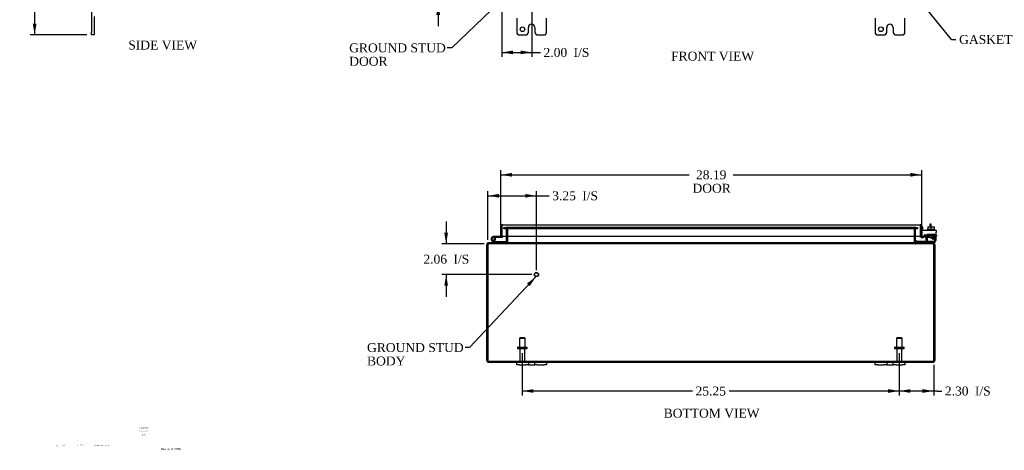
# Model space of a CAD drawing. Header units: inches. Extents: x 4 to 148, y 0 to 99.
# Tile 1 of 8: x 4 to 70, y 0 to 29. Entities that reach past the tile are written whole.
import ezdxf
from ezdxf.enums import TextEntityAlignment as Align

# ---------------------------------------------------------------- set-up
doc = ezdxf.new("R2010")
doc.units = ezdxf.units.IN
doc.header["$MEASUREMENT"] = 0
for name, color, linetype in [('COM40153-1', 7, 'CONTINUOUS'), ('COM40153-2', 7, 'CONTINUOUS'), ('COM42667', 7, 'CONTINUOUS'), ('COM42780', 7, 'CONTINUOUS'), ('COM70021', 7, 'CONTINUOUS'), ('COM71780-18', 7, 'CONTINUOUS'), ('DEFAULT', 7, 'CONTINUOUS'), ('DIMENSIONS', 7, 'CONTINUOUS'), ('FET07710', 7, 'CONTINUOUS'), ('HNG10620-26B', 7, 'CONTINUOUS'), ('HNG10620-26C', 7, 'CONTINUOUS'), ('HNG10620-26P', 7, 'CONTINUOUS'), ('SCC19011', 7, 'CONTINUOUS'), ('STD21878', 7, 'CONTINUOUS'), ('STD26094', 7, 'CONTINUOUS'), ('WAF25035', 7, 'CONTINUOUS')]:
    doc.layers.add(name, color=color, linetype=linetype)
doc.styles.add('SEACAD_TIMES_NEW_ROMAN', font='times.ttf')

# ---------------------------------------------------------------- blocks, each defined once
blk = doc.blocks.new('SEANNOT_GROUP')
at = {"layer": 'DIMENSIONS', "color": 7, "linetype": 'Continuous', "style": 'SEACAD_TIMES_NEW_ROMAN'}
blk.add_text('Hammond_WEB', height=0.125, dxfattribs=at).set_placement((13.011, 0.567), align=Align.TOP_LEFT)
blk = doc.blocks.new('SEANNOT_GROUP1')
at = {"layer": 'DEFAULT', "linetype": 'Continuous'}
blk.add_hatch(color=136, dxfattribs=at).paths.add_polyline_path([(37.719, 11.425), (38.141, 12.058), (37.537, 11.596)])
at = {"layer": 'DEFAULT', "color": 136, "linetype": 'Continuous'}
blk.add_line((33.687, 7.304), (33.387, 7.304), dxfattribs=at)
blk.add_lwpolyline([(33.687, 7.304), (38.141, 12.058)], dxfattribs=at)
at = {"layer": 'DEFAULT', "color": 136, "linetype": 'Continuous', "style": 'SEACAD_TIMES_NEW_ROMAN'}
for s, p in [('GROUND STUD', (26.822, 7.604)), ('BODY', (26.822, 6.704))]:
    blk.add_text(s, height=0.6, dxfattribs=at).set_placement(p, align=Align.TOP_LEFT)
blk = doc.blocks.new('SEANNOT_GROUP2')
at = {"layer": 'DEFAULT', "linetype": 'Continuous'}
blk.add_hatch(color=136, dxfattribs=at).paths.add_polyline_path([(37.341, 31.869), (37.796, 32.478), (37.168, 32.049)])
at = {"layer": 'DEFAULT', "color": 136, "linetype": 'Continuous'}
blk.add_line((32.493, 27.387), (32.193, 27.387), dxfattribs=at)
blk.add_lwpolyline([(32.493, 27.387), (37.796, 32.478)], dxfattribs=at)
at = {"layer": 'DEFAULT', "color": 136, "linetype": 'Continuous', "style": 'SEACAD_TIMES_NEW_ROMAN'}
for s, p in [('GROUND STUD', (25.628, 27.687)), ('DOOR', (25.628, 26.787))]:
    blk.add_text(s, height=0.6, dxfattribs=at).set_placement(p, align=Align.TOP_LEFT)
blk = doc.blocks.new('SEANNOT_GROUP3')
at = {"layer": 'DEFAULT', "linetype": 'Continuous'}
blk.add_hatch(color=136, dxfattribs=at).paths.add_polyline_path([(64.189, 30.35), (63.62, 30.855), (63.994, 30.193)])
at = {"layer": 'DEFAULT', "color": 136, "linetype": 'Continuous'}
blk.add_line((65.967, 27.949), (66.267, 27.949), dxfattribs=at)
blk.add_lwpolyline([(65.967, 27.949), (63.62, 30.855)], dxfattribs=at)
at = {"layer": 'DEFAULT', "color": 136, "linetype": 'Continuous', "style": 'SEACAD_TIMES_NEW_ROMAN'}
blk.add_text('GASKET', height=0.6, dxfattribs=at).set_placement((66.477, 28.249), align=Align.TOP_LEFT)
blk = doc.blocks.new('GDIMGGROUP1')
at = {"layer": 'DEFAULT', "linetype": 'Continuous'}
for points in [[(31.465, 33.1), (31.59, 32.35), (31.715, 33.1)], [(31.465, 29.6), (31.715, 29.6), (31.59, 30.35)]]:
    blk.add_hatch(color=136, dxfattribs=at).paths.add_polyline_path(points)
at = {"layer": 'DEFAULT', "color": 136, "linetype": 'Continuous'}
for p, q in [((31.59, 33.85), (31.59, 32.35)), ((37.553, 32.35), (31.29, 32.35)), ((35.553, 30.35), (31.29, 30.35)), ((31.59, 30.35), (31.59, 28.85))]:
    blk.add_line(p, q, dxfattribs=at)
at = {"layer": 'DEFAULT', "color": 136, "linetype": 'Continuous', "style": 'SEACAD_TIMES_NEW_ROMAN'}
for s, p in [('2.00', (30.065, 31.65)), ('I/S', (32.077, 31.65))]:
    blk.add_text(s, height=0.6, dxfattribs=at).set_placement(p, align=Align.TOP_LEFT)
blk = doc.blocks.new('GDIMGGROUP3')
at = {"layer": 'DEFAULT', "linetype": 'Continuous'}
for points in [[(4.435, 59.756), (4.685, 59.756), (4.56, 60.506)], [(4.435, 29.006), (4.56, 28.256), (4.685, 29.006)]]:
    blk.add_hatch(color=136, dxfattribs=at).paths.add_polyline_path(points)
at = {"layer": 'DEFAULT', "color": 136, "linetype": 'Continuous'}
for p, q in [((8.059, 60.506), (4.26, 60.506)), ((4.56, 60.506), (4.56, 44.891)), ((4.56, 44.081), (4.56, 28.256)), ((8.059, 28.256), (4.26, 28.256))]:
    blk.add_line(p, q, dxfattribs=at)
at = {"layer": 'DEFAULT', "color": 136, "linetype": 'Continuous', "style": 'SEACAD_TIMES_NEW_ROMAN'}
blk.add_text('32.25', height=0.6, dxfattribs=at).set_placement((3.536, 44.681), align=Align.TOP_LEFT)
blk = doc.blocks.new('GDIMGGROUP4')
at = {"layer": 'DEFAULT', "linetype": 'Continuous'}
for points in [[(37.969, 4.267), (37.969, 4.517), (37.219, 4.392)], [(61.719, 4.267), (62.469, 4.392), (61.719, 4.517)]]:
    blk.add_hatch(color=136, dxfattribs=at).paths.add_polyline_path(points)
at = {"layer": 'DEFAULT', "color": 136, "linetype": 'Continuous'}
for p, q in [((37.219, 6.937), (37.219, 4.092)), ((62.469, 6.937), (62.469, 4.092)), ((48.611, 4.392), (37.219, 4.392)), ((62.469, 4.392), (51.078, 4.392))]:
    blk.add_line(p, q, dxfattribs=at)
at = {"layer": 'DEFAULT', "color": 136, "linetype": 'Continuous', "style": 'SEACAD_TIMES_NEW_ROMAN'}
blk.add_text('25.25', height=0.6, dxfattribs=at).set_placement((48.821, 4.692), align=Align.TOP_LEFT)
blk = doc.blocks.new('GDIMGGROUP12')
at = {"layer": 'DEFAULT', "linetype": 'Continuous'}
for points in [[(36.531, 19.006), (35.781, 18.881), (36.531, 18.756)], [(63.219, 19.006), (63.219, 18.756), (63.969, 18.881)]]:
    blk.add_hatch(color=136, dxfattribs=at).paths.add_polyline_path(points)
at = {"layer": 'DEFAULT', "color": 136, "linetype": 'Continuous'}
for p, q in [((35.781, 15.043), (35.781, 19.181)), ((63.969, 15.071), (63.969, 19.181)), ((35.781, 18.881), (48.407, 18.881)), ((51.344, 18.881), (63.969, 18.881))]:
    blk.add_line(p, q, dxfattribs=at)
at = {"layer": 'DEFAULT', "color": 136, "linetype": 'Continuous', "style": 'SEACAD_TIMES_NEW_ROMAN'}
for s, p in [('28.19', (48.852, 19.181)), ('DOOR', (48.617, 18.281))]:
    blk.add_text(s, height=0.6, dxfattribs=at).set_placement(p, align=Align.TOP_LEFT)
blk = doc.blocks.new('GDIMGGROUP16')
at = {"layer": 'DEFAULT', "linetype": 'Continuous'}
for points in [[(63.219, 4.267), (63.219, 4.517), (62.469, 4.392)], [(64.022, 4.267), (64.772, 4.392), (64.022, 4.517)]]:
    blk.add_hatch(color=136, dxfattribs=at).paths.add_polyline_path(points)
at = {"layer": 'DEFAULT', "color": 136, "linetype": 'Continuous'}
for p, q in [((62.469, 6.937), (62.469, 4.092)), ((64.772, 6.136), (64.772, 4.092)), ((65.013, 4.392), (62.469, 4.392)), ((65.013, 4.392), (65.313, 4.392))]:
    blk.add_line(p, q, dxfattribs=at)
at = {"layer": 'DEFAULT', "color": 136, "linetype": 'Continuous', "style": 'SEACAD_TIMES_NEW_ROMAN'}
for s, p in [('2.30', (65.523, 4.692)), ('I/S', (67.535, 4.692))]:
    blk.add_text(s, height=0.6, dxfattribs=at).set_placement(p, align=Align.TOP_LEFT)
blk = doc.blocks.new('GDIMGGROUP17')
at = {"layer": 'DEFAULT', "linetype": 'Continuous'}
for points in [[(36.603, 26.957), (36.603, 27.207), (35.853, 27.082)], [(37.103, 26.957), (37.853, 27.082), (37.103, 27.207)]]:
    blk.add_hatch(color=136, dxfattribs=at).paths.add_polyline_path(points)
at = {"layer": 'DEFAULT', "color": 136, "linetype": 'Continuous'}
for p, q in [((37.853, 32.05), (37.853, 26.782)), ((35.853, 30.05), (35.853, 26.782)), ((35.853, 27.082), (38.134, 27.082)), ((38.134, 27.082), (38.434, 27.082))]:
    blk.add_line(p, q, dxfattribs=at)
at = {"layer": 'DEFAULT', "color": 136, "linetype": 'Continuous', "style": 'SEACAD_TIMES_NEW_ROMAN'}
for s, p in [('2.00', (38.644, 27.382)), ('I/S', (40.657, 27.382))]:
    blk.add_text(s, height=0.6, dxfattribs=at).set_placement(p, align=Align.TOP_LEFT)
blk = doc.blocks.new('GDIMGGROUP18')
at = {"layer": 'DEFAULT', "linetype": 'Continuous'}
for points in [[(35.666, 17.6), (34.916, 17.475), (35.666, 17.35)], [(37.416, 17.6), (37.416, 17.35), (38.166, 17.475)]]:
    blk.add_hatch(color=136, dxfattribs=at).paths.add_polyline_path(points)
at = {"layer": 'DEFAULT', "color": 136, "linetype": 'Continuous'}
for p, q in [((34.916, 14.52), (34.916, 17.775)), ((34.916, 17.475), (38.713, 17.475)), ((38.166, 12.496), (38.166, 17.775)), ((38.713, 17.475), (39.013, 17.475))]:
    blk.add_line(p, q, dxfattribs=at)
at = {"layer": 'DEFAULT', "color": 136, "linetype": 'Continuous', "style": 'SEACAD_TIMES_NEW_ROMAN'}
for s, p in [('I/S', (41.236, 17.775)), ('3.25', (39.223, 17.775))]:
    blk.add_text(s, height=0.6, dxfattribs=at).set_placement(p, align=Align.TOP_LEFT)
blk = doc.blocks.new('GDIMGGROUP19')
at = {"layer": 'DEFAULT', "linetype": 'Continuous'}
for points in [[(31.997, 15.006), (32.122, 14.256), (32.247, 15.006)], [(31.997, 11.446), (32.247, 11.446), (32.122, 12.196)]]:
    blk.add_hatch(color=136, dxfattribs=at).paths.add_polyline_path(points)
at = {"layer": 'DEFAULT', "color": 136, "linetype": 'Continuous'}
for p, q in [((32.122, 15.756), (32.122, 14.256)), ((34.678, 14.256), (31.822, 14.256)), ((37.866, 12.196), (31.822, 12.196)), ((32.122, 12.196), (32.122, 10.696))]:
    blk.add_line(p, q, dxfattribs=at)
at = {"layer": 'DEFAULT', "color": 136, "linetype": 'Continuous', "style": 'SEACAD_TIMES_NEW_ROMAN'}
for s, p in [('2.06', (30.597, 13.526)), ('I/S', (32.61, 13.526))]:
    blk.add_text(s, height=0.6, dxfattribs=at).set_placement(p, align=Align.TOP_LEFT)

msp = doc.modelspace()

# ---------------------------------------------------------------- linework, layer by layer
at = {"layer": 'COM40153-1', "color": 7}
for p, q in [((64.522, 15.578), (64.522, 15.399)), ((64.594, 15.578), (64.522, 15.578)), ((64.594, 15.399), (64.594, 15.578))]:
    msp.add_line(p, q, dxfattribs=at)
at = {"layer": 'COM40153-2', "color": 7}
for p, q in [((64.041, 15.365), (63.969, 15.365)), ((64.041, 15.173), (64.041, 15.365)), ((64.254, 14.765), (64.095, 14.765)), ((64.246, 14.837), (64.142, 14.837)), ((64.969, 14.837), (64.94, 14.837)), ((64.94, 14.765), (64.969, 14.765)), ((64.969, 14.837), (64.969, 14.765))]:
    msp.add_line(p, q, dxfattribs=at)
msp.add_arc((64.077, 14.873), 0.108, 180, 186.85453, dxfattribs=at)
at = {"layer": 'COM42667', "color": 7}
for p, q in [((63.97, 15.173), (64.94, 15.173)), ((63.97, 15.03), (63.97, 15.173)), ((64.94, 15.173), (64.94, 15.03)), ((63.97, 15.03), (63.97, 14.775)), ((64.084, 14.748), (64.144, 14.84)), ((64.254, 14.807), (64.254, 14.548)), ((64.603, 14.636), (64.719, 14.798)), ((64.603, 14.608), (64.603, 14.636)), ((64.713, 14.608), (64.603, 14.608)), ((64.713, 14.749), (64.634, 14.636)), ((64.634, 14.636), (64.713, 14.636)), ((64.713, 14.636), (64.713, 14.749)), ((64.713, 14.548), (64.713, 14.608)), ((64.743, 14.548), (64.713, 14.548)), ((64.719, 14.798), (64.743, 14.798)), ((64.743, 14.798), (64.743, 14.636)), ((64.743, 14.636), (64.777, 14.636)), ((64.777, 14.608), (64.743, 14.608)), ((64.743, 14.608), (64.743, 14.548)), ((64.777, 14.636), (64.777, 14.608)), ((64.94, 14.548), (64.94, 15.03))]:
    msp.add_line(p, q, dxfattribs=at)
for centre, radius, start, end in [((64.03, 14.775), 0.06, 180, 202.199), ((64.194, 14.807), 0.06, 0, 147.15449), ((64.379, 14.548), 0.125, 180, 270), ((64.815, 14.548), 0.125, 270, 0)]:
    msp.add_arc(centre, radius, start, end, dxfattribs=at)
at = {"layer": 'COM42780', "color": 7}
for p, q in [((64.341, 14.9), (64.841, 14.9)), ((64.341, 14.813), (64.341, 14.9)), ((64.341, 14.759), (64.341, 14.813)), ((64.341, 14.813), (64.341, 14.343)), ((64.341, 14.805), (64.841, 14.805)), ((64.396, 14.805), (64.396, 14.71)), ((64.396, 14.71), (64.786, 14.71)), ((64.466, 14.9), (64.466, 14.71)), ((64.485, 14.9), (64.485, 14.71)), ((64.698, 14.71), (64.698, 14.9)), ((64.716, 14.9), (64.716, 14.71)), ((64.786, 14.71), (64.786, 14.805)), ((64.841, 14.759), (64.841, 14.9)), ((64.841, 14.47), (64.841, 14.759)), ((63.541, 14.42), (63.609, 14.487)), ((63.541, 14.42), (63.592, 14.37)), ((63.609, 14.487), (63.659, 14.437)), ((63.693, 14.423), (64.591, 14.423)), ((63.726, 14.422), (63.726, 14.423)), ((63.786, 14.422), (63.726, 14.422)), ((63.786, 14.422), (63.786, 14.423)), ((63.815, 14.422), (63.786, 14.422)), ((63.815, 14.422), (63.815, 14.423)), ((63.976, 14.422), (63.815, 14.422)), ((63.927, 14.422), (63.927, 14.423)), ((63.976, 14.422), (63.976, 14.423)), ((64.591, 14.423), (64.841, 14.423)), ((64.841, 14.328), (64.736, 14.328)), ((64.841, 14.426), (64.841, 14.47)), ((64.841, 14.423), (64.841, 14.426)), ((64.841, 14.423), (64.841, 14.328))]:
    msp.add_line(p, q, dxfattribs=at)
for radius in [0.143, 0.048]:
    msp.add_arc((63.693, 14.471), radius, 225, 270, dxfattribs=at)
msp.add_ellipse((64.091, 15.428), major_axis=(0, -14.322), ratio=0.017455, start_param=1.503851, end_param=1.524085, dxfattribs=at)
for points, knots in [([(64.333, 14.423), (64.334, 14.423), (64.336, 14.424), (64.337, 14.427), (64.338, 14.428), (64.338, 14.43)], [0, 0, 0, 0, 0.25, 0.25, 0.3597521, 0.3597521, 0.3597521, 0.3597521]), ([(64.341, 14.343), (64.341, 14.338), (64.341, 14.334), (64.338, 14.329), (64.336, 14.328), (64.333, 14.328)], [0, 0, 0, 0, 0.5, 0.5, 1, 1, 1, 1]), ([(64.338, 14.43), (64.338, 14.43), (64.338, 14.43), (64.339, 14.432), (64.339, 14.434), (64.34, 14.441), (64.34, 14.446), (64.341, 14.457), (64.341, 14.464), (64.341, 14.47)], [0.3597521, 0.3597521, 0.3597521, 0.3597521, 0.375, 0.375, 0.5, 0.5, 0.75, 0.75, 1, 1, 1, 1])]:
    msp.add_open_spline(points, degree=3, knots=knots, dxfattribs=at)
at = {"layer": 'COM70021', "color": 7}
for p, q in [((35.989, 15.341), (36.066, 15.341)), ((35.989, 15.269), (35.989, 15.341)), ((36.066, 15.269), (35.989, 15.269)), ((36.066, 15.341), (36.073, 15.341)), ((36.066, 15.269), (36.073, 15.269)), ((36.073, 15.341), (36.118, 15.341)), ((36.073, 15.341), (36.073, 15.269)), ((36.118, 15.269), (36.073, 15.269)), ((36.111, 15.269), (36.111, 15.341)), ((63.571, 15.341), (36.118, 15.341)), ((63.571, 15.269), (36.118, 15.269)), ((36.129, 15.269), (36.129, 15.341)), ((36.147, 15.233), (36.219, 15.233)), ((36.147, 15.233), (36.147, 14.771)), ((36.219, 15.233), (36.219, 14.771)), ((36.233, 14.771), (36.233, 15.233)), ((63.456, 15.233), (63.456, 14.771)), ((63.541, 15.233), (63.469, 15.233)), ((63.469, 15.233), (63.469, 14.771)), ((63.541, 15.233), (63.541, 14.771)), ((63.559, 15.269), (63.559, 15.341)), ((63.571, 15.341), (63.616, 15.341)), ((63.616, 15.269), (63.571, 15.269)), ((63.577, 15.341), (63.577, 15.269)), ((63.623, 15.341), (63.616, 15.341)), ((63.616, 15.269), (63.616, 15.341)), ((63.623, 15.269), (63.616, 15.269)), ((63.623, 15.341), (63.699, 15.341)), ((63.699, 15.269), (63.623, 15.269)), ((63.699, 15.341), (63.699, 15.269)), ((36.147, 14.771), (36.147, 14.364)), ((36.219, 14.771), (36.219, 14.364)), ((36.233, 14.364), (36.233, 14.771)), ((63.456, 14.771), (63.456, 14.364)), ((63.469, 14.771), (63.469, 14.364)), ((63.541, 14.771), (63.541, 14.364)), ((34.844, 6.436), (34.844, 14.22)), ((34.916, 14.22), (34.844, 14.22)), ((34.916, 6.436), (34.916, 14.22)), ((34.916, 14.22), (34.916, 6.436)), ((34.952, 14.304), (34.952, 14.328)), ((34.952, 14.328), (34.977, 14.328)), ((34.952, 14.256), (34.952, 14.304)), ((34.952, 14.256), (34.977, 14.256)), ((34.977, 14.328), (34.977, 14.256)), ((34.977, 14.328), (34.978, 14.328)), ((34.977, 14.256), (34.978, 14.256)), ((34.978, 14.256), (34.978, 14.328)), ((64.711, 14.328), (34.978, 14.328)), ((64.711, 14.256), (34.978, 14.256)), ((34.995, 14.328), (34.995, 14.256)), ((36.111, 14.328), (36.111, 14.256)), ((36.129, 14.328), (36.129, 14.256)), ((36.147, 14.364), (36.219, 14.364)), ((63.541, 14.364), (63.469, 14.364)), ((63.559, 14.328), (63.559, 14.256)), ((63.577, 14.256), (63.577, 14.328)), ((64.694, 14.328), (64.694, 14.256)), ((64.711, 14.256), (64.711, 14.328)), ((64.711, 14.328), (64.712, 14.328)), ((64.711, 14.256), (64.712, 14.256)), ((64.712, 14.328), (64.712, 14.256)), ((64.712, 14.328), (64.736, 14.328)), ((64.712, 14.256), (64.736, 14.256)), ((64.736, 14.304), (64.736, 14.328)), ((64.736, 14.256), (64.736, 14.304)), ((64.772, 14.22), (64.844, 14.22)), ((64.772, 14.22), (64.772, 6.436)), ((64.772, 6.436), (64.772, 14.22)), ((64.844, 14.22), (64.844, 6.436)), ((34.916, 6.334), (34.916, 6.436)), ((34.916, 6.436), (34.916, 6.334)), ((34.952, 6.4), (64.736, 6.4)), ((34.952, 6.4), (34.952, 6.328)), ((34.952, 6.328), (36.844, 6.328)), ((38.844, 6.328), (60.844, 6.328)), ((62.844, 6.328), (64.736, 6.328)), ((64.736, 6.4), (64.736, 6.328)), ((64.772, 6.334), (64.772, 6.436)), ((64.772, 6.436), (64.772, 6.334))]:
    msp.add_line(p, q, dxfattribs=at)
for centre, radius, start, end in [((36.111, 15.233), 0.108, 0, 90), ((36.111, 15.233), 0.036, 0, 90), ((36.127, 15.235), 0.106, 358.80741, 88.69259), ((63.562, 15.235), 0.106, 91.3077, 181.1923), ((63.577, 15.233), 0.108, 90, 180), ((63.577, 15.233), 0.036, 90, 180), ((34.952, 14.22), 0.108, 90, 180), ((34.952, 14.22), 0.036, 141.27673, 180), ((34.952, 14.22), 0.036, 90, 141.27673), ((36.111, 14.364), 0.036, 270, 360), ((36.111, 14.364), 0.108, 270, 349.60158), ((36.127, 14.362), 0.106, 271.3077, 1.1923), ((36.111, 14.364), 0.108, 349.60158, 360), ((63.562, 14.362), 0.106, 178.80741, 268.69259), ((63.577, 14.364), 0.108, 180, 190.39942), ((63.577, 14.364), 0.108, 190.39942, 270), ((63.577, 14.364), 0.036, 180, 270), ((64.736, 14.22), 0.108, 0, 90), ((64.736, 14.22), 0.036, 38.72327, 90), ((64.736, 14.22), 0.036, 0, 38.72327), ((34.952, 6.436), 0.108, 180, 250.52878), ((34.952, 6.436), 0.036, 180, 270), ((34.952, 6.436), 0.108, 250.52878, 270), ((64.736, 6.436), 0.036, 270, 0), ((64.736, 6.436), 0.108, 270, 289.47122), ((64.736, 6.436), 0.108, 289.47122, 0)]:
    msp.add_arc(centre, radius, start, end, dxfattribs=at)
for centre, major_axis, start_param, end_param in [((34.952, 6.436), (0, 0.036), 1.570796, 3.141593), ((34.952, 6.436), (0, 0.108), 2.801756, 3.141593), ((64.736, 6.436), (0, 0.036), 3.141593, 4.712389), ((64.736, 6.436), (0, 0.108), 3.141593, 3.48143)]:
    msp.add_ellipse(centre, major_axis=major_axis, ratio=0.997813, start_param=start_param, end_param=end_param, dxfattribs=at)
for points, knots in [([(36.233, 15.233), (36.233, 15.235), (36.232, 15.236), (36.231, 15.24), (36.23, 15.242), (36.226, 15.246), (36.222, 15.249), (36.214, 15.254), (36.209, 15.256), (36.2, 15.259), (36.195, 15.261), (36.181, 15.264), (36.171, 15.266), (36.15, 15.268), (36.14, 15.269), (36.129, 15.269)], [0, 0, 0, 0, 0.0625, 0.0625, 0.125, 0.125, 0.25, 0.25, 0.375, 0.375, 0.5, 0.5, 0.75, 0.75, 1, 1, 1, 1]), ([(63.559, 15.269), (63.549, 15.269), (63.539, 15.268), (63.518, 15.266), (63.508, 15.264), (63.493, 15.261), (63.489, 15.259), (63.479, 15.256), (63.475, 15.254), (63.467, 15.249), (63.463, 15.246), (63.459, 15.242), (63.458, 15.24), (63.456, 15.236), (63.456, 15.235), (63.456, 15.233)], [0, 0, 0, 0, 0.25, 0.25, 0.5, 0.5, 0.625, 0.625, 0.75, 0.75, 0.875, 0.875, 0.9375, 0.9375, 1, 1, 1, 1]), ([(34.916, 14.22), (34.922, 14.234), (34.927, 14.248), (34.937, 14.274), (34.942, 14.286), (34.952, 14.306), (34.958, 14.314), (34.968, 14.325), (34.973, 14.328), (34.978, 14.328)], [0, 0, 0, 0, 0.25, 0.25, 0.5, 0.5, 0.75, 0.75, 1, 1, 1, 1]), ([(34.916, 14.22), (34.927, 14.229), (34.937, 14.239), (34.958, 14.252), (34.968, 14.256), (34.978, 14.256)], [0, 0, 0, 0, 0.5, 0.5, 1, 1, 1, 1]), ([(36.129, 14.328), (36.14, 14.328), (36.15, 14.328), (36.171, 14.331), (36.181, 14.332), (36.195, 14.336), (36.2, 14.337), (36.209, 14.341), (36.214, 14.343), (36.222, 14.347), (36.226, 14.35), (36.23, 14.355), (36.231, 14.357), (36.232, 14.36), (36.233, 14.362), (36.233, 14.364)], [0, 0, 0, 0, 0.25, 0.25, 0.5, 0.5, 0.625, 0.625, 0.75, 0.75, 0.875, 0.875, 0.9375, 0.9375, 1, 1, 1, 1]), ([(63.456, 14.364), (63.456, 14.362), (63.456, 14.36), (63.458, 14.357), (63.459, 14.355), (63.463, 14.35), (63.467, 14.347), (63.475, 14.343), (63.479, 14.341), (63.489, 14.337), (63.493, 14.336), (63.508, 14.332), (63.518, 14.331), (63.539, 14.328), (63.549, 14.328), (63.559, 14.328)], [0, 0, 0, 0, 0.0625, 0.0625, 0.125, 0.125, 0.25, 0.25, 0.375, 0.375, 0.5, 0.5, 0.75, 0.75, 1, 1, 1, 1]), ([(64.711, 14.328), (64.716, 14.328), (64.721, 14.325), (64.731, 14.314), (64.736, 14.306), (64.747, 14.286), (64.752, 14.274), (64.762, 14.248), (64.767, 14.234), (64.772, 14.22)], [0, 0, 0, 0, 0.25, 0.25, 0.5, 0.5, 0.75, 0.75, 1, 1, 1, 1]), ([(64.711, 14.256), (64.721, 14.256), (64.731, 14.252), (64.752, 14.239), (64.762, 14.229), (64.772, 14.22)], [0, 0, 0, 0, 0.5, 0.5, 1, 1, 1, 1])]:
    msp.add_open_spline(points, degree=3, knots=knots, dxfattribs=at)
at = {"layer": 'COM71780-18', "color": 7}
for p, q in [((35.781, 14.743), (35.781, 15.43)), ((35.853, 15.532), (35.853, 15.43)), ((35.853, 15.43), (35.853, 15.532)), ((35.853, 14.743), (35.853, 15.43)), ((35.853, 15.43), (35.853, 14.771)), ((35.889, 15.538), (63.861, 15.538)), ((63.897, 15.43), (63.897, 15.532)), ((63.897, 15.532), (63.897, 15.43)), ((63.897, 14.771), (63.897, 15.43)), ((63.897, 15.43), (63.897, 14.771)), ((63.969, 15.43), (63.969, 14.771)), ((35.781, 14.743), (35.853, 14.743)), ((35.853, 14.771), (63.897, 14.771)), ((63.969, 14.771), (63.897, 14.771)), ((63.982, 14.743), (63.936, 14.688)), ((64.182, 14.765), (64.012, 14.735)), ((64.012, 14.735), (64.024, 14.664)), ((64.194, 14.694), (64.024, 14.664)), ((64.194, 14.694), (64.182, 14.765))]:
    msp.add_line(p, q, dxfattribs=at)
for centre, radius, start, end in [((35.889, 15.43), 0.108, 109.47122, 180), ((35.889, 15.43), 0.108, 90, 109.47122), ((63.861, 15.43), 0.108, 70.52878, 90), ((63.861, 15.43), 0.108, 0, 70.52878), ((64.005, 14.771), 0.108, 180, 230), ((64.005, 14.771), 0.108, 230.00006, 279.99994), ((64.005, 14.771), 0.036, 180, 230), ((64.005, 14.771), 0.036, 230, 280)]:
    msp.add_arc(centre, radius, start, end, dxfattribs=at)
for centre, start_param, end_param in [((35.889, 15.43), 3.141593, 3.48143), ((63.861, 15.43), 2.801756, 3.141593)]:
    msp.add_ellipse(centre, major_axis=(0, -0.108), ratio=0.997813, start_param=start_param, end_param=end_param, dxfattribs=at)
at = {"layer": 'FET07710', "color": 7}
for p, q in [((8.359, 30.568), (8.359, 28.443)), ((8.546, 29.489), (8.546, 28.443)), ((36.844, 29.381), (36.844, 28.443)), ((38.844, 28.443), (38.844, 29.381)), ((60.844, 29.381), (60.844, 28.443)), ((62.844, 28.443), (62.844, 29.381)), ((8.359, 28.256), (8.359, 28.443)), ((8.546, 28.443), (8.546, 28.256)), ((37.626, 28.443), (37.626, 28.756)), ((37.844, 28.974), (37.844, 28.974)), ((38.062, 28.756), (38.062, 28.443)), ((61.626, 28.443), (61.626, 28.756)), ((61.844, 28.974), (61.844, 28.974)), ((62.062, 28.756), (62.062, 28.443)), ((8.546, 28.256), (8.359, 28.256)), ((37.032, 28.256), (37.438, 28.256)), ((38.25, 28.256), (38.657, 28.256)), ((61.032, 28.256), (61.438, 28.256)), ((62.25, 28.256), (62.657, 28.256)), ((36.844, 6.141), (36.844, 6.328)), ((36.844, 6.328), (37.032, 6.328)), ((37.032, 6.141), (36.844, 6.141)), ((37.032, 6.328), (37.438, 6.328)), ((37.032, 6.141), (37.438, 6.141)), ((37.438, 6.328), (37.626, 6.328)), ((37.626, 6.141), (37.438, 6.141)), ((37.626, 6.328), (37.844, 6.328)), ((37.626, 6.328), (37.626, 6.141)), ((37.626, 6.141), (37.844, 6.141)), ((37.844, 6.328), (37.844, 6.328)), ((37.844, 6.328), (38.062, 6.328)), ((37.844, 6.141), (38.062, 6.141)), ((37.844, 6.141), (37.844, 6.141)), ((38.062, 6.141), (38.062, 6.328)), ((38.062, 6.328), (38.25, 6.328)), ((38.25, 6.141), (38.062, 6.141)), ((38.25, 6.328), (38.657, 6.328)), ((38.25, 6.141), (38.657, 6.141)), ((38.657, 6.328), (38.844, 6.328)), ((38.844, 6.141), (38.657, 6.141)), ((38.844, 6.328), (38.844, 6.141)), ((60.844, 6.141), (60.844, 6.328)), ((60.844, 6.328), (61.032, 6.328)), ((61.032, 6.141), (60.844, 6.141)), ((61.032, 6.328), (61.438, 6.328)), ((61.032, 6.141), (61.438, 6.141)), ((61.438, 6.328), (61.626, 6.328)), ((61.626, 6.141), (61.438, 6.141)), ((61.626, 6.328), (61.844, 6.328)), ((61.626, 6.328), (61.626, 6.141)), ((61.626, 6.141), (61.844, 6.141)), ((61.844, 6.328), (61.844, 6.328)), ((61.844, 6.328), (62.062, 6.328)), ((61.844, 6.141), (62.062, 6.141)), ((61.844, 6.141), (61.844, 6.141)), ((62.062, 6.141), (62.062, 6.328)), ((62.062, 6.328), (62.25, 6.328)), ((62.25, 6.141), (62.062, 6.141)), ((62.25, 6.328), (62.657, 6.328)), ((62.25, 6.141), (62.657, 6.141)), ((62.657, 6.328), (62.844, 6.328)), ((62.844, 6.141), (62.657, 6.141)), ((62.844, 6.328), (62.844, 6.141))]:
    msp.add_line(p, q, dxfattribs=at)
for centre in [(37.235, 28.631), (61.235, 28.631)]:
    msp.add_circle(centre, 0.156, dxfattribs=at)
for centre, radius, start, end in [((37.032, 28.443), 0.188, 180, 270), ((37.438, 28.443), 0.188, 270, 0), ((37.844, 28.756), 0.218, 90, 180), ((37.844, 28.756), 0.218, 0, 90), ((38.25, 28.443), 0.188, 180, 270), ((38.657, 28.443), 0.188, 270, 0), ((61.032, 28.443), 0.187, 180, 270), ((61.438, 28.443), 0.188, 270, 0), ((61.844, 28.756), 0.218, 90, 180), ((61.844, 28.756), 0.218, 0, 90), ((62.25, 28.443), 0.188, 180, 270), ((62.657, 28.443), 0.188, 270, 0)]:
    msp.add_arc(centre, radius, start, end, dxfattribs=at)
at = {"layer": 'HNG10620-26B', "color": 7}
for p, q in [((35.344, 14.396), (35.217, 14.523)), ((35.301, 14.354), (35.175, 14.48)), ((35.329, 14.442), (35.311, 14.499)), ((36.099, 14.388), (35.364, 14.388)), ((36.099, 14.328), (36.099, 14.388))]:
    msp.add_line(p, q, dxfattribs=at)
for centre, radius, start, end in [((35.283, 14.589), 0.154, 287.18186, 225), ((35.283, 14.589), 0.0938, 287.18186, 225), ((35.364, 14.417), 0.089, 225, 270), ((35.364, 14.417), 0.029, 225, 270)]:
    msp.add_arc(centre, radius, start, end, dxfattribs=at)
at = {"layer": 'HNG10620-26C', "color": 7}
for p, q in [((35.853, 15.223), (35.853, 15.223)), ((35.437, 14.743), (35.283, 14.743)), ((35.437, 14.683), (35.405, 14.683)), ((35.781, 14.743), (35.437, 14.743)), ((35.437, 14.743), (35.437, 14.683)), ((35.824, 14.683), (35.437, 14.683))]:
    msp.add_line(p, q, dxfattribs=at)
for centre, radius, start, end in [((35.824, 14.772), 0.089, 270, 0), ((35.283, 14.589), 0.154, 277.42813, 287.18186)]:
    msp.add_arc(centre, radius, start, end, dxfattribs=at)
at = {"layer": 'HNG10620-26P', "color": 7}
msp.add_circle((35.283, 14.589), 0.0938, dxfattribs=at)
at = {"layer": 'SCC19011', "color": 7}
for p, q in [((64.376, 15.399), (64.376, 15.218)), ((64.376, 15.399), (64.591, 15.399)), ((64.591, 15.399), (64.591, 15.218)), ((64.591, 15.399), (64.806, 15.399)), ((64.806, 15.399), (64.806, 15.218))]:
    msp.add_line(p, q, dxfattribs=at)
at = {"layer": 'STD21878', "color": 7}
for radius in [0.141, 0.125]:
    msp.add_circle((38.166, 12.196), radius, dxfattribs=at)
at = {"layer": 'STD26094', "color": 7}
for p, q in [((37.069, 7.962), (37.032, 7.924)), ((37.032, 7.924), (37.407, 7.924)), ((37.032, 7.924), (37.032, 7.337)), ((37.369, 7.962), (37.069, 7.962)), ((37.407, 7.924), (37.369, 7.962)), ((37.407, 7.337), (37.407, 7.924)), ((62.319, 7.962), (62.282, 7.924)), ((62.282, 7.924), (62.657, 7.924)), ((62.282, 7.924), (62.282, 7.337)), ((62.619, 7.962), (62.319, 7.962)), ((62.657, 7.924), (62.619, 7.962)), ((62.657, 7.337), (62.657, 7.924)), ((36.894, 7.307), (36.894, 7.267)), ((36.924, 7.337), (37.514, 7.337)), ((37.544, 7.267), (37.544, 7.307)), ((62.144, 7.307), (62.144, 7.267)), ((62.174, 7.337), (62.764, 7.337)), ((62.794, 7.267), (62.794, 7.307)), ((36.924, 7.237), (37.514, 7.237)), ((37.054, 7.237), (37.054, 6.46)), ((37.384, 6.46), (37.384, 7.237)), ((62.174, 7.237), (62.764, 7.237)), ((62.304, 7.237), (62.304, 6.46)), ((62.634, 6.46), (62.634, 7.237))]:
    msp.add_line(p, q, dxfattribs=at)
for centre, radius, start, end in [((36.924, 7.307), 0.03, 90, 180), ((36.924, 7.267), 0.03, 180, 270), ((37.514, 7.307), 0.03, 0, 90), ((37.514, 7.267), 0.03, 270, 0), ((62.174, 7.307), 0.03, 90, 180), ((62.174, 7.267), 0.03, 180, 270), ((62.764, 7.307), 0.03, 0, 90), ((62.764, 7.267), 0.03, 270, 0), ((37.114, 6.46), 0.06, 180, 270), ((37.324, 6.46), 0.06, 270, 0), ((62.364, 6.46), 0.06, 180, 270), ((62.574, 6.46), 0.06, 270, 0)]:
    msp.add_arc(centre, radius, start, end, dxfattribs=at)
at = {"layer": 'WAF25035', "color": 7}
for p, q in [((64.841, 15.218), (64.341, 15.218)), ((64.341, 15.218), (64.341, 15.173)), ((64.841, 15.173), (64.841, 15.218))]:
    msp.add_line(p, q, dxfattribs=at)

# ---------------------------------------------------------------- block references
at = {"layer": 'DEFAULT', "color": 7}
for name in ['GDIMGGROUP3', 'GDIMGGROUP1', 'SEANNOT_GROUP2', 'GDIMGGROUP17', 'SEANNOT_GROUP3', 'GDIMGGROUP12', 'GDIMGGROUP18', 'GDIMGGROUP19', 'SEANNOT_GROUP1', 'GDIMGGROUP4', 'GDIMGGROUP16']:
    msp.add_blockref(name, (0, 0), dxfattribs=at)
at = {"layer": 'DIMENSIONS'}
msp.add_blockref('SEANNOT_GROUP', (0, 0), dxfattribs=at)

# ---------------------------------------------------------------- texts
at = {"layer": 'DEFAULT', "color": 7, "style": 'SEACAD_TIMES_NEW_ROMAN'}
for s, p in [('SIDE VIEW', (10.831, 27.876)), ('FRONT VIEW', (47.184, 27.136)), ('BOTTOM VIEW', (46.69, 3.206))]:
    msp.add_text(s, height=0.6, dxfattribs=at).set_placement(p, align=Align.TOP_LEFT)
at = {"layer": 'DIMENSIONS', "color": 7, "insert": (11.883, 1.939), "char_height": 0.08, "width": 0.98019, "attachment_point": 5}
msp.add_mtext('{\\fTimes New Roman|b0||i0||c0|p34;\\C7;\\H8.e-002;\\W1.;X.XXXXXX}', dxfattribs=at)
at = {"layer": 'DIMENSIONS', "attachment_point": 5}
for s, insert, char_height, width in [('{\\fTimes New Roman|b0||i0||c0|p34;\\C7;\\H8.e-002;\\W1.;XX XX XX}', (11.875, 1.699), 0.08, 0.98019), ('{\\fTimes New Roman|b0||i0||c0|p34;\\C7;\\H8.e-002;\\W1.;N/A\\P}', (11.872, 1.448), 0.08, 0.86903), ('{\\fTimes New Roman|b0||i0||c0|p34;\\C7;\\H8.e-002;\\W1.;A}', (6.062, 0.736), 0.08, 0.10664), ('{\\fTimes New Roman|b0||i0||c0|p34;\\C7;\\H8.e-002;\\W1.;N/A}', (6.476, 0.75), 0.08, 0.42654), ('{\\fTimes New Roman|b0||i0||c0|p34;\\C7;\\H7.e-002;\\W1.;RELEASE}', (7.591, 0.756), 0.07, 1.72842), ('{\\fTimes New Roman|b0||i0||c0|p34;\\C7;\\H8.e-002;\\W1.;XXXXXXX}', (8.849, 0.751), 0.08, 0.74057), ('{\\fTimes New Roman|b0||i0||c0|p34;\\C7;\\H8.e-002;\\W1.;XXX}', (9.405, 0.75), 0.08, 0.3546)]:
    msp.add_mtext(s, dxfattribs=dict(at, insert=insert, char_height=char_height, width=width))

doc.saveas('drawing.dxf')
